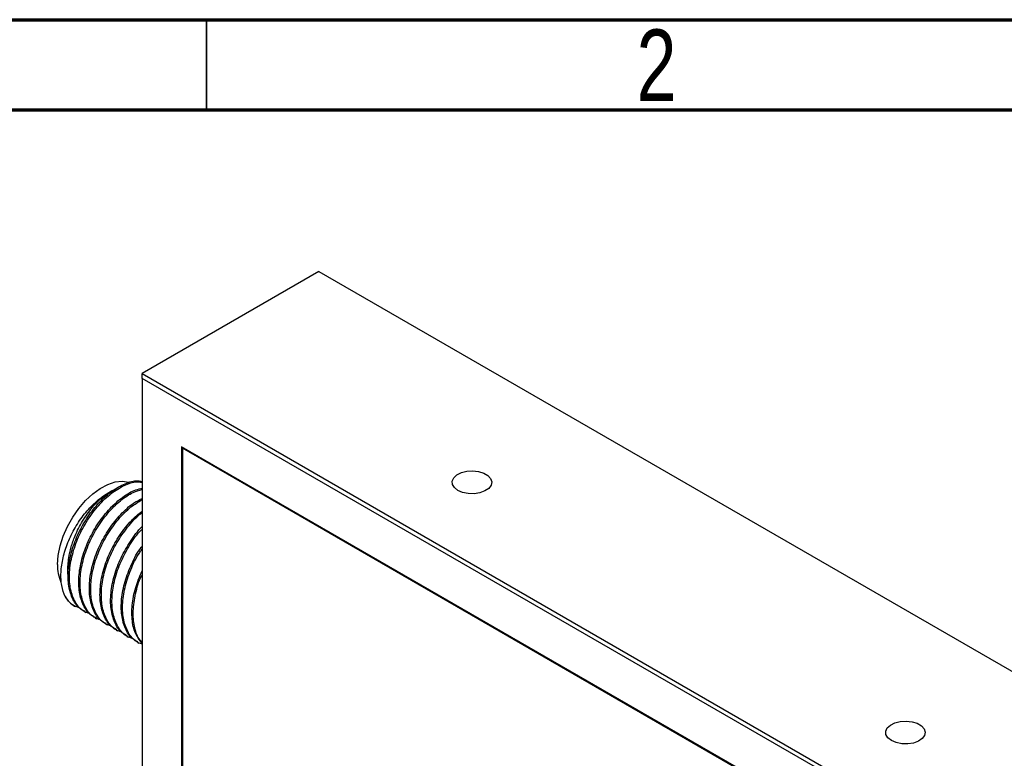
# Model space of a CAD drawing. Header units: millimetres. Extents: x 15 to 415, y 5 to 292.
# Tile 10 of 11: x 305 to 359, y 251 to 292. Entities that reach past the tile are written whole.
import ezdxf

# ---------------------------------------------------------------- set-up
doc = ezdxf.new("R2010")
doc.units = ezdxf.units.MM
doc.styles.add('SLDTEXTSTYLE0', font='TXT', dxfattribs={"width": 0.75})

msp = doc.modelspace()

# ---------------------------------------------------------------- linework, layer by layer
at = {"color": 7, "linetype": 'Continuous', "lineweight": 70}
for p, q in [((15, 292), (415, 292)), ((20, 287), (410, 287))]:
    msp.add_line(p, q, dxfattribs=at)
at = {"color": 7, "linetype": 'Continuous', "lineweight": 35}
msp.add_line((315, 287), (315, 292), dxfattribs=at)
at = {"color": 7, "linetype": 'Continuous', "lineweight": 25}
for p, q in [((321.2379, 278.0416), (311.428, 272.3785)), ((321.2379, 278.0416), (398.0768, 233.6835)), ((311.428, 272.1063), (311.428, 272.3785)), ((311.428, 272.3785), (388.2669, 228.0203)), ((388.0312, 227.8842), (311.428, 272.1063)), ((311.428, 272.1063), (311.428, 211.4101)), ((385.8392, 226.6184), (313.62, 268.3096)), ((313.62, 268.3096), (313.62, 212.676)), ((313.6671, 268.2824), (313.6671, 268.228)), ((313.7143, 268.2552), (313.6671, 268.228)), ((313.6671, 268.228), (313.6671, 212.7032)), ((385.792, 226.5912), (313.6671, 268.228)), ((307.6887, 259.4712), (307.7182, 259.4541)), ((308.2337, 259.1565), (308.3075, 259.114)), ((308.823, 258.8164), (308.8967, 258.7738)), ((309.4122, 258.4762), (309.486, 258.4336)), ((310.0015, 258.136), (310.0752, 258.0934)), ((310.5907, 257.7959), (310.6645, 257.7533)), ((311.18, 257.4557), (311.2537, 257.4131))]:
    msp.add_line(p, q, dxfattribs=at)
at = {"color": 7, "linetype": 'Continuous', "lineweight": 25, "flags": 128}
for points in [[(328.9454, 265.8908), (328.7507, 266.0431), (328.6424, 266.2217), (328.6301, 266.4109), (328.715, 266.5937), (328.8894, 266.754), (329.1379, 266.8775), (329.4385, 266.9532), (329.7643, 266.9744), (330.0865, 266.9392), (330.3764, 266.8507), (330.6082, 266.7169), (330.7615, 266.5495), (330.8224, 266.3635), (330.7857, 266.1754), (330.6546, 266.0019), (330.4407, 265.8585), (330.1631, 265.7578), (329.8463, 265.7088), (329.5187, 265.7158), (329.2092, 265.7784), (328.9454, 265.8908)], [(306.7422, 261.7788), (306.7778, 262.2823), (306.8836, 262.8125), (307.0565, 263.354), (307.2915, 263.8913), (307.582, 264.4089), (307.9195, 264.892), (308.2943, 265.3266), (308.6957, 265.7003), (309.1121, 266.0022), (309.5314, 266.2237), (309.9418, 266.3585), (310.3313, 266.4026), (310.6887, 266.3548), (310.718, 266.3463)], [(352.987, 252.0118), (352.7923, 252.1641), (352.684, 252.3428), (352.6717, 252.5319), (352.7566, 252.7148), (352.931, 252.8751), (353.1796, 252.9985), (353.4801, 253.0742), (353.8059, 253.0954), (354.1281, 253.0602), (354.418, 252.9718), (354.6499, 252.8379), (354.8031, 252.6706), (354.864, 252.4846), (354.8273, 252.2965), (354.6962, 252.123), (354.4823, 251.9795), (354.2047, 251.8788), (353.888, 251.8298), (353.5603, 251.8369), (353.2508, 251.8994), (352.987, 252.0118)]]:
    msp.add_lwpolyline(points, dxfattribs=at)
at = {"color": 7, "linetype": 'Continuous', "lineweight": 25}
for centre, radius, start, end in [((309.0621, 261.7121), 2.3208, 178.35257, 203.31487), ((308.4166, 260.7111), 1.4378, 209.55302, 239.58279)]:
    msp.add_arc(centre, radius, start, end, dxfattribs=at)
for points, knots in [([(308.2508, 259.1855), (308.1468, 259.2399), (307.852, 259.3941), (307.5334, 259.9074), (307.3234, 260.6581), (307.3199, 261.5578), (307.5094, 262.5337), (307.8833, 263.5209), (308.4127, 264.4497), (309.0551, 265.2581), (309.7695, 265.8926), (310.4964, 266.2914), (311.0688, 266.4615), (311.3477, 266.4021), (311.428, 266.385)], [0, 0, 0, 0, 0.050086, 0.1420207, 0.2337122, 0.3236302, 0.4156142, 0.5072343, 0.5971783, 0.6892072, 0.7807515, 0.8707302, 0.9627995, 1, 1, 1, 1]), ([(308.5302, 259.0434), (308.4057, 259.0886), (308.078, 259.2078), (307.7044, 259.6737), (307.4374, 260.3732), (307.3744, 261.2376), (307.5066, 262.1969), (307.8281, 263.1885), (308.3154, 264.141), (308.9286, 264.9917), (309.6267, 265.6834), (310.3556, 266.1539), (310.9781, 266.3907), (311.3067, 266.3597), (311.428, 266.3483)], [0, 0, 0, 0, 0.0547859, 0.1442238, 0.2343686, 0.3224741, 0.4119944, 0.5021039, 0.5901672, 0.6797659, 0.7698357, 0.8578653, 0.947538, 1, 1, 1, 1]), ([(308.84, 258.8454), (308.7361, 258.8998), (308.4413, 259.054), (308.1227, 259.5672), (307.9127, 260.3179), (307.9092, 261.2176), (308.0986, 262.1935), (308.4726, 263.1809), (309.0017, 264.1088), (309.6452, 264.9208), (310.3558, 265.5419), (310.9795, 265.9191), (311.3242, 265.9829), (311.4453, 266.0053)], [0, 0, 0, 0, 0.0544717, 0.1544566, 0.2541769, 0.3519684, 0.4520069, 0.5516495, 0.6494693, 0.7495566, 0.8491169, 0.9469744, 1, 1, 1, 1]), ([(309.1194, 258.7032), (308.995, 258.7485), (308.6673, 258.8676), (308.2936, 259.3335), (308.0266, 260.0331), (307.9636, 260.8975), (308.0959, 261.8567), (308.4174, 262.8484), (308.9045, 263.8003), (309.5183, 264.6536), (310.214, 265.3354), (310.8757, 265.79), (311.2665, 265.8993), (311.428, 265.9445)], [0, 0, 0, 0, 0.0595575, 0.1567849, 0.2547807, 0.3505597, 0.4478768, 0.5458342, 0.6415673, 0.7389695, 0.8368839, 0.9325803, 1, 1, 1, 1]), ([(309.4841, 265.7056), (309.5826, 265.7698), (309.7497, 265.8787), (309.9151, 265.9457), (309.9829, 265.9731)], [0, 0, 0, 0, 0.5898163, 1, 1, 1, 1]), ([(307.1659, 260.0019), (307.078, 260.1843), (307.015, 260.3889), (306.957, 260.7286), (306.9439, 260.8478), (306.9307, 261.092), (306.9305, 261.2178), (306.9488, 261.6056), (306.9883, 261.8808), (307.0846, 262.2955), (307.1229, 262.4348), (307.212, 262.7157), (307.2633, 262.8583), (307.4333, 263.281), (307.5675, 263.5556), (307.7997, 263.9567), (307.8827, 264.0892), (308.0553, 264.3427), (308.1452, 264.4647), (308.3323, 264.6993), (308.4294, 264.8119), (308.631, 265.0275), (308.7351, 265.1297), (309.0492, 265.4129), (309.2638, 265.5738), (309.4841, 265.7056)], [0, 0, 0, 0, 0.125, 0.125, 0.1875, 0.1875, 0.25, 0.25, 0.375, 0.375, 0.4375, 0.4375, 0.5, 0.5, 0.625, 0.625, 0.6875, 0.6875, 0.75, 0.75, 0.8125, 0.8125, 0.875, 0.875, 1, 1, 1, 1]), ([(307.3546, 261.058), (307.3505, 261.0725), (307.2848, 261.3051), (307.3121, 261.6937), (307.3777, 262.2524), (307.4895, 262.7523), (307.7316, 263.4485), (308.1175, 264.2091), (308.6586, 264.9643), (309.1369, 265.4449), (309.4173, 265.6555), (309.4841, 265.7056)], [0, 0, 0, 0, 0.0107185, 0.1727077, 0.2247395, 0.3402605, 0.4554347, 0.6175315, 0.7824561, 0.9482486, 1, 1, 1, 1]), ([(309.4293, 258.5052), (309.3253, 258.5596), (309.0305, 258.7138), (308.7119, 259.2271), (308.5019, 259.9778), (308.4984, 260.8774), (308.6879, 261.8535), (309.0618, 262.8402), (309.5912, 263.7707), (310.2336, 264.5727), (310.8694, 265.1582), (311.2698, 265.3623), (311.428, 265.4429)], [0, 0, 0, 0, 0.0595886, 0.1689659, 0.2780538, 0.3850316, 0.4944675, 0.6034705, 0.7104793, 0.8199685, 0.9288813, 1, 1, 1, 1]), ([(309.7087, 258.363), (309.5842, 258.4083), (309.2565, 258.5275), (308.8829, 258.9933), (308.6159, 259.6929), (308.5529, 260.5573), (308.6852, 261.5166), (309.0066, 262.5079), (309.4939, 263.4615), (310.1071, 264.308), (310.7725, 264.9826), (311.2226, 265.2505), (311.428, 265.3727)], [0, 0, 0, 0, 0.06480357, 0.17059524, 0.27722301, 0.38143862, 0.48732786, 0.5939139, 0.69807962, 0.80406144, 0.91060057, 1, 1, 1, 1]), ([(310.0185, 258.165), (309.9146, 258.2194), (309.6198, 258.3736), (309.3012, 258.8869), (309.0912, 259.6376), (309.0877, 260.5373), (309.2772, 261.5129), (309.6509, 262.5014), (310.1809, 263.4254), (310.7861, 264.207), (311.2275, 264.5691), (311.428, 264.7337)], [0, 0, 0, 0, 0.0654032, 0.1854534, 0.3051859, 0.4226025, 0.542717, 0.6623563, 0.7798069, 0.89998, 1, 1, 1, 1]), ([(310.298, 258.0229), (310.1735, 258.0681), (309.8458, 258.1873), (309.4721, 258.6532), (309.2051, 259.3527), (309.1421, 260.217), (309.2744, 261.1767), (309.596, 262.1668), (310.0828, 263.1245), (310.6977, 263.9558), (311.1693, 264.4769), (311.4203, 264.6406), (311.428, 264.6456)], [0, 0, 0, 0, 0.070904, 0.1866545, 0.3033199, 0.417346, 0.5332033, 0.649823, 0.7637945, 0.8797531, 0.9963215, 1, 1, 1, 1]), ([(310.6078, 257.8249), (310.5038, 257.8792), (310.2091, 258.0334), (309.8904, 258.5467), (309.6804, 259.2974), (309.6769, 260.1974), (309.8667, 261.172), (310.2392, 262.1642), (310.7736, 263.0742), (311.1892, 263.6605), (311.4271, 263.871), (311.428, 263.8718)], [0, 0, 0, 0, 0.072637, 0.205965, 0.3389403, 0.4693435, 0.602743, 0.7356148, 0.8660557, 0.9995203, 1, 1, 1, 1]), ([(310.8872, 257.6827), (310.7627, 257.728), (310.4351, 257.8471), (310.0614, 258.313), (309.7944, 259.0125), (309.7313, 259.8771), (309.8639, 260.8355), (310.1842, 261.8305), (310.6759, 262.7702), (311.1088, 263.4232), (311.3846, 263.6889), (311.428, 263.7307)], [0, 0, 0, 0, 0.078658, 0.2070669, 0.3364908, 0.4629867, 0.5915141, 0.7208873, 0.8473227, 0.9759624, 1, 1, 1, 1]), ([(311.1971, 257.4847), (311.0931, 257.5391), (310.7983, 257.6933), (310.4797, 258.2065), (310.2696, 258.9575), (310.2667, 259.8563), (310.4538, 260.8354), (310.8362, 261.8107), (311.1811, 262.4841), (311.4096, 262.7682), (311.428, 262.791)], [0, 0, 0, 0, 0.0827837, 0.2347364, 0.3862871, 0.5349064, 0.6869405, 0.8383732, 0.9870355, 1, 1, 1, 1]), ([(311.428, 257.3641), (311.3206, 257.4039), (311.0107, 257.5186), (310.6513, 257.9738), (310.3834, 258.6722), (310.3211, 259.5364), (310.4514, 260.4978), (310.78, 261.4813), (311.1245, 262.215), (311.3776, 262.5564), (311.428, 262.6243)], [0, 0, 0, 0, 0.0783809, 0.2262979, 0.375384, 0.5210974, 0.6691509, 0.8181786, 0.9638222, 1, 1, 1, 1]), ([(311.428, 257.4126), (311.3072, 257.5612), (311.0446, 257.8844), (310.8622, 258.6229), (310.8566, 259.5145), (311.0338, 260.4786), (311.2991, 261.1155), (311.428, 261.4248)], [0, 0, 0, 0, 0.1780056, 0.3871182, 0.5921858, 0.8019654, 1, 1, 1, 1]), ([(311.428, 257.4776), (311.372, 257.535), (311.1619, 257.7511), (310.9813, 258.3426), (310.9051, 259.1948), (311.0531, 260.1526), (311.242, 260.8538), (311.4166, 261.1924), (311.428, 261.2143)], [0, 0, 0, 0, 0.0823712, 0.3095396, 0.531569, 0.7571639, 0.9842434, 1, 1, 1, 1]), ([(307.9409, 259.3835), (307.8154, 259.4276), (307.498, 259.5391), (307.291, 259.8276), (307.1659, 260.0019)], [0, 0, 0, 0, 0.3955042, 1, 1, 1, 1])]:
    msp.add_open_spline(points, degree=3, knots=knots, dxfattribs=at)

# ---------------------------------------------------------------- texts
at = {"color": 7, "linetype": 'Continuous', "lineweight": 0, "insert": (339.96, 291.4544), "char_height": 3.9688, "attachment_point": 2, "style": 'SLDTEXTSTYLE0'}
msp.add_mtext('2', dxfattribs=at)

doc.saveas('drawing.dxf')
